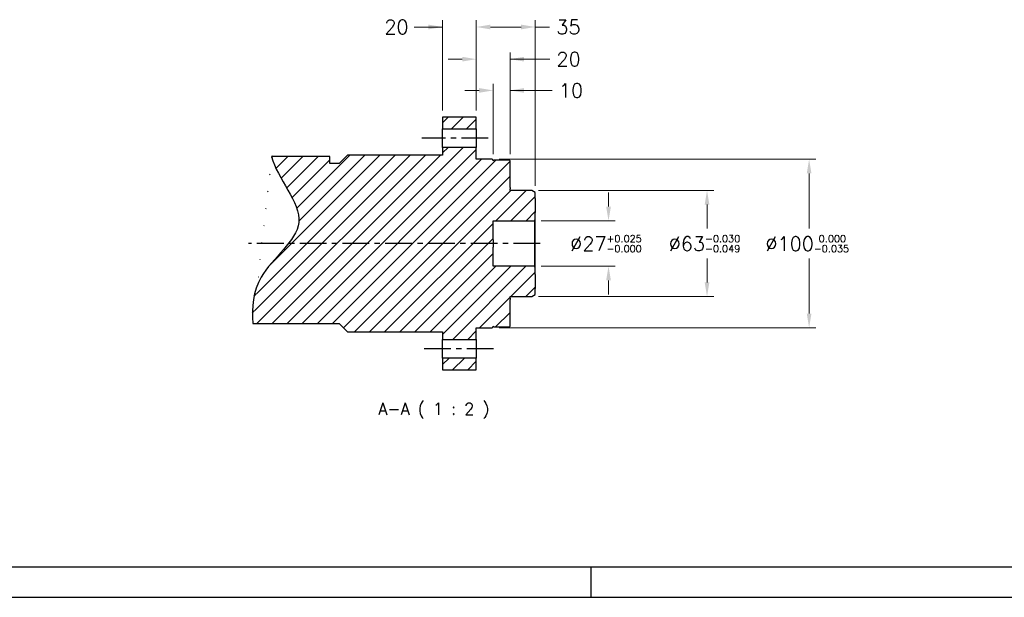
# Model space of a CAD drawing. Extents: x 25137 to 26822, y -9043 to -7855.
# Tile 2 of 21: x 25639 to 26224, y -9043 to -8700. Entities that reach past the tile are written whole.
import ezdxf

# ---------------------------------------------------------------- set-up
doc = ezdxf.new("R2010")
doc.units = 0
doc.header["$LTSCALE"] = 25.4
doc.linetypes.add('CENTER', pattern=[2, 1.25, -0.25, 0.25, -0.25])
doc.layers.get('0').update_dxf_attribs({"linetype": 'CONTINUOUS'})
doc.layers.get('Defpoints').update_dxf_attribs({"linetype": 'CONTINUOUS'})
for name, color, linetype in [('ATA-CENTER', 133, 'CENTER'), ('ATA-HATCH', 252, 'CONTINUOUS'), ('ATA-TEXT', 7, 'CONTINUOUS')]:
    doc.layers.add(name, color=color, linetype=linetype)
doc.layers.add('ATA-DIM', color=252, linetype='CONTINUOUS', lineweight=25)
doc.styles.get("Standard").update_dxf_attribs({"font": 'simplex.shx'})
doc.dimstyles.new('ata_A1', dxfattribs={"dimtxt": 4.2, "dimasz": 4.2, "dimexe": 2, "dimexo": 2, "dimgap": 2, "dimtad": 0, "dimtih": 1, "dimtoh": 1, "dimdec": 6, "dimdsep": 46, "dimtxsty": 'Standard', "dimcen": 0, "dimclrd": 252, "dimclre": 252, "dimclrt": 4, "dimadec": 6, "dimazin": 2, "dimtfac": 1, "dimtdec": 6, "dimtofl": 0, "dimtmove": 0, "dimatfit": 3, "dimfxl": 0, "dimtolj": 1, "dimtzin": 0, "dimlwd": 0, "dimlwe": 0, "dimarcsym": 0})

# ---------------------------------------------------------------- blocks, each defined once
blk = doc.blocks.new('*D14233')
at = {"layer": 'ATA-DIM', "color": 252, "lineweight": 0}
for p, q in [((25920.11980474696, -8779.612753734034), (25920.11980474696, -8737.711958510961)), ((25930.11980474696, -8779.612753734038), (25930.11980474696, -8737.711958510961)), ((25911.71980474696, -8741.711958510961), (25903.31980474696, -8741.711958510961)), ((25930.11980474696, -8741.711958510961), (25955.1531779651, -8741.711958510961)), ((25938.51980474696, -8741.711958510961), (25946.91980474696, -8741.711958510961))]:
    blk.add_line(p, q, dxfattribs=at)
at = {"layer": 'ATA-DIM', "color": 252}
for points in [[(25911.71980474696, -8743.11195851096), (25911.71980474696, -8740.311958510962), (25920.11980474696, -8741.711958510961)], [(25938.51980474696, -8740.311958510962), (25938.51980474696, -8743.11195851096), (25930.11980474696, -8741.711958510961)]]:
    blk.add_solid(points, dxfattribs=at)
at = {"layer": 'Defpoints', "color": 0}
for p in [(25920.11980474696, -8741.711958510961), (25920.11980474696, -8783.612753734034), (25930.11980474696, -8783.612753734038)]:
    blk.add_point(p, dxfattribs=at)
at = {"layer": 'ATA-DIM', "color": 4, "ltscale": 0.2, "insert": (25959.1531779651, -8737.51195851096), "char_height": 8.4, "attachment_point": 1}
blk.add_mtext('\\A1;10', dxfattribs=at)
blk = doc.blocks.new('*D14232')
at = {"layer": 'ATA-DIM', "color": 252, "lineweight": 0}
for p, q in [((25901.71980474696, -8723.154479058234), (25893.31980474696, -8723.154479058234)), ((25910.11980474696, -8753.612753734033), (25910.11980474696, -8719.154479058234)), ((25930.11980474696, -8779.612753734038), (25930.11980474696, -8719.154479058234)), ((25930.11980474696, -8723.154479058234), (25953.71580474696, -8723.154479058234)), ((25938.51980474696, -8723.154479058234), (25946.91980474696, -8723.154479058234))]:
    blk.add_line(p, q, dxfattribs=at)
at = {"layer": 'ATA-DIM', "color": 252}
for points in [[(25901.71980474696, -8724.554479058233), (25901.71980474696, -8721.754479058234), (25910.11980474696, -8723.154479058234)], [(25938.51980474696, -8721.754479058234), (25938.51980474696, -8724.554479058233), (25930.11980474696, -8723.154479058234)]]:
    blk.add_solid(points, dxfattribs=at)
at = {"layer": 'Defpoints', "color": 0}
for p in [(25910.11980474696, -8723.154479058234), (25910.11980474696, -8757.612753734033), (25930.11980474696, -8783.612753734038)]:
    blk.add_point(p, dxfattribs=at)
at = {"layer": 'ATA-DIM', "color": 4, "ltscale": 0.2, "insert": (25957.71580474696, -8718.954479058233), "char_height": 8.4, "attachment_point": 1}
blk.add_mtext('\\A1;20', dxfattribs=at)
blk = doc.blocks.new('*D14231')
at = {"layer": 'ATA-DIM', "color": 252, "lineweight": 0}
for p, q in [((25910.11980474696, -8753.612753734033), (25910.11980474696, -8700.046494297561)), ((25945.11980474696, -8798.26745427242), (25945.11980474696, -8700.046494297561)), ((25918.51980474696, -8704.046494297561), (25936.71980474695, -8704.046494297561)), ((25945.11980474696, -8704.046494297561), (25953.59001276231, -8704.046494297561))]:
    blk.add_line(p, q, dxfattribs=at)
at = {"layer": 'ATA-DIM', "color": 252}
for points in [[(25918.51980474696, -8702.646494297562), (25918.51980474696, -8705.446494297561), (25910.11980474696, -8704.046494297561)], [(25936.71980474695, -8705.446494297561), (25936.71980474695, -8702.646494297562), (25945.11980474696, -8704.046494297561)]]:
    blk.add_solid(points, dxfattribs=at)
at = {"layer": 'Defpoints', "color": 0}
for p in [(25945.11980474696, -8704.046494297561), (25910.11980474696, -8757.612753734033), (25945.11980474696, -8802.26745427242)]:
    blk.add_point(p, dxfattribs=at)
at = {"layer": 'ATA-DIM', "color": 4, "ltscale": 0.2, "insert": (25957.59001276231, -8699.84649429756), "char_height": 8.4, "attachment_point": 1}
blk.add_mtext('\\A1;35', dxfattribs=at)
blk = doc.blocks.new('*D14228')
at = {"layer": 'ATA-DIM', "color": 252, "lineweight": 0}
for p, q in [((25890.11980474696, -8753.612753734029), (25890.11980474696, -8700.046494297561)), ((25910.11980474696, -8753.612753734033), (25910.11980474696, -8700.046494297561)), ((25890.11980474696, -8704.046494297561), (25873.1309595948, -8704.046494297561)), ((25881.71980474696, -8704.046494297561), (25873.31980474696, -8704.046494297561)), ((25918.51980474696, -8704.046494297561), (25926.91980474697, -8704.046494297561))]:
    blk.add_line(p, q, dxfattribs=at)
at = {"layer": 'ATA-DIM', "color": 252}
for points in [[(25881.71980474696, -8705.446494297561), (25881.71980474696, -8702.646494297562), (25890.11980474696, -8704.046494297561)], [(25918.51980474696, -8702.646494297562), (25918.51980474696, -8705.446494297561), (25910.11980474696, -8704.046494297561)]]:
    blk.add_solid(points, dxfattribs=at)
at = {"layer": 'Defpoints', "color": 0}
for p in [(25890.11980474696, -8704.046494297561), (25890.11980474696, -8757.612753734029), (25910.11980474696, -8757.612753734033)]:
    blk.add_point(p, dxfattribs=at)
at = {"layer": 'ATA-DIM', "color": 4, "ltscale": 0.2, "insert": (25855.5229595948, -8699.84649429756), "char_height": 8.4, "attachment_point": 1}
blk.add_mtext('\\A1;20', dxfattribs=at)
blk = doc.blocks.new('*D14230')
at = {"layer": 'ATA-DIM', "color": 252, "lineweight": 0}
for p, q in [((25923.61980474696, -8782.612753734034), (26111.73648406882, -8782.612753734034)), ((26107.73648406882, -8791.012753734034), (26107.73648406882, -8823.712753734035)), ((26107.73648406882, -8874.212753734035), (26107.73648406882, -8841.512753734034)), ((25923.61980474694, -8882.612753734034), (26111.73648406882, -8882.612753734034))]:
    blk.add_line(p, q, dxfattribs=at)
at = {"layer": 'ATA-DIM', "color": 252}
for points in [[(26109.13648406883, -8791.012753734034), (26106.33648406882, -8791.012753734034), (26107.73648406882, -8782.612753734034)], [(26106.33648406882, -8874.212753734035), (26109.13648406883, -8874.212753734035), (26107.73648406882, -8882.612753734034)]]:
    blk.add_solid(points, dxfattribs=at)
at = {"layer": 'Defpoints', "color": 0}
for p in [(25919.61980474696, -8782.612753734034), (25919.61980474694, -8882.612753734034), (26107.73648406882, -8882.612753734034)]:
    blk.add_point(p, dxfattribs=at)
at = {"layer": 'ATA-DIM', "color": 4, "ltscale": 0.2, "insert": (26081.78048406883, -8827.712753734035), "char_height": 8.4, "attachment_point": 1}
blk.add_mtext('\\A1;%%C100{\\H4.200000;\\S 0.000^ -0.035;}', dxfattribs=at)
blk = doc.blocks.new('*D14229')
at = {"layer": 'ATA-DIM', "color": 252, "lineweight": 0}
for p, q in [((25947.11980474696, -8801.11275373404), (26051.11980474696, -8801.11275373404)), ((26047.11980474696, -8809.51275373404), (26047.11980474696, -8823.71275373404)), ((26047.11980474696, -8855.71275373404), (26047.11980474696, -8841.51275373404)), ((25947.11980474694, -8864.11275373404), (26051.11980474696, -8864.11275373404))]:
    blk.add_line(p, q, dxfattribs=at)
at = {"layer": 'ATA-DIM', "color": 252}
for points in [[(26048.51980474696, -8809.51275373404), (26045.71980474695, -8809.51275373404), (26047.11980474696, -8801.11275373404)], [(26045.71980474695, -8855.71275373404), (26048.51980474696, -8855.71275373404), (26047.11980474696, -8864.11275373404)]]:
    blk.add_solid(points, dxfattribs=at)
at = {"layer": 'Defpoints', "color": 0}
for p in [(25943.11980474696, -8801.11275373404), (25943.11980474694, -8864.11275373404), (26047.11980474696, -8864.11275373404)]:
    blk.add_point(p, dxfattribs=at)
at = {"layer": 'ATA-DIM', "color": 4, "ltscale": 0.2, "insert": (26024.35580474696, -8827.71275373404), "char_height": 8.4, "attachment_point": 1}
blk.add_mtext('\\A1;%%C63{\\H4.200000;\\S-0.030^ -0.049;}', dxfattribs=at)
blk = doc.blocks.new('*D14227')
at = {"layer": 'ATA-DIM', "color": 252, "lineweight": 0}
for p, q in [((25988.61980474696, -8810.71275373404), (25988.61980474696, -8802.31275373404)), ((25948.61980474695, -8819.11275373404), (25992.61980474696, -8819.11275373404)), ((25948.61980474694, -8846.112753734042), (25992.61980474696, -8846.112753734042)), ((25988.61980474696, -8854.512753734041), (25988.61980474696, -8862.912753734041))]:
    blk.add_line(p, q, dxfattribs=at)
at = {"layer": 'ATA-DIM', "color": 252}
for points in [[(25987.21980474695, -8810.71275373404), (25990.01980474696, -8810.71275373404), (25988.61980474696, -8819.11275373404)], [(25990.01980474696, -8854.512753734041), (25987.21980474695, -8854.512753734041), (25988.61980474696, -8846.112753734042)]]:
    blk.add_solid(points, dxfattribs=at)
at = {"layer": 'Defpoints', "color": 0}
for p in [(25944.61980474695, -8819.11275373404), (25988.61980474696, -8819.11275373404), (25944.61980474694, -8846.112753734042)]:
    blk.add_point(p, dxfattribs=at)
at = {"layer": 'ATA-DIM', "color": 4, "ltscale": 0.2, "insert": (25965.85580474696, -8827.71275373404), "char_height": 8.4, "attachment_point": 1}
blk.add_mtext('\\A1;%%C27{\\H4.200000;\\S+0.025^ -0.000;}', dxfattribs=at)
blk = doc.blocks.new('ata-Border-A1-002')
blk.add_line((833.9999999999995, 9.000000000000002), (7, 8.999999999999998))
at = {"color": 253, "ltscale": 0.5}
for p, q in [((420.4999999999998, 9), (420.4999999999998, 0)), ((0, 0), (841.0000000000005, 0))]:
    blk.add_line(p, q, dxfattribs=at)

msp = doc.modelspace()

# ---------------------------------------------------------------- hatches: boundary and pattern name
at = {"layer": 'ATA-HATCH'}
h = msp.add_hatch(dxfattribs=at)
h.set_pattern_fill('ANSI31', color=256, scale=2)
h.set_pattern_definition([(45, (23673.47411771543, -12450.27267187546), (-4.490128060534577, 4.490128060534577), [])])
edge = h.paths.add_edge_path()
edge.add_line((25833.61980474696, -8780.112753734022), (25828.61980474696, -8785.11275373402))
edge.add_line((25828.61980474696, -8785.112753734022), (25823.11980474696, -8785.11275373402))
edge.add_line((25823.11980474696, -8785.11275373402), (25823.11980474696, -8780.980740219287))
edge.add_line((25823.11980474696, -8780.980740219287), (25788.53720227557, -8780.980740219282))
edge.add_spline(control_points=[(25788.53720227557, -8780.98074021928), (25791.78069356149, -8794.052888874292), (25819.03009033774, -8820.998878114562), (25778.5427027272, -8848.118173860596), (25776.6614612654, -8870.365605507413), (25777.46338268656, -8880.112753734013)], knot_values=[29.95343203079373, 29.95343203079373, 29.95343203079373, 29.95343203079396, 51.11458799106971, 70.8278344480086, 85.1607967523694, 85.1607967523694, 85.1607967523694, 85.1607967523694], degree=3, periodic=0)
edge.add_line((25777.46338268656, -8880.112753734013), (25828.61980474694, -8880.11275373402))
edge.add_line((25828.61980474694, -8880.112753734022), (25833.61980474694, -8885.112753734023))
edge.add_line((25833.61980474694, -8885.112753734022), (25890.11980474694, -8885.11275373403))
edge.add_line((25890.11980474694, -8885.11275373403), (25890.11980474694, -8889.61293521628))
edge.add_line((25890.11980474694, -8889.61293521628), (25910.11980474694, -8889.612935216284))
edge.add_line((25910.11980474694, -8889.612935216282), (25910.11980474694, -8882.612753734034))
edge.add_line((25910.11980474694, -8882.612753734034), (25919.61980474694, -8882.612753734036))
edge.add_line((25919.61980474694, -8882.612753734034), (25920.11980474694, -8882.112753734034))
edge.add_line((25920.11980474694, -8882.112753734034), (25920.11980474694, -8881.612753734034))
edge.add_line((25920.11980474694, -8881.612753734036), (25920.61980474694, -8882.112753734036))
edge.add_line((25920.61980474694, -8882.112753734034), (25929.61980474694, -8882.112753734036))
edge.add_line((25929.61980474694, -8882.112753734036), (25930.11980474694, -8881.612753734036))
edge.add_line((25930.11980474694, -8881.612753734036), (25930.11980474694, -8865.862753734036))
edge.add_line((25930.11980474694, -8865.862753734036), (25930.11980474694, -8865.113132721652))
edge.add_line((25930.11980474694, -8865.113132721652), (25930.11980474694, -8864.312753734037))
edge.add_line((25930.11980474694, -8864.312753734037), (25930.11980474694, -8864.112753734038))
edge.add_line((25930.11980474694, -8864.112753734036), (25943.11980474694, -8864.112753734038))
edge.add_line((25943.11980474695, -8864.112753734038), (25945.11980474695, -8862.95805319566))
edge.add_line((25945.11980474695, -8862.95805319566), (25945.11980474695, -8859.300713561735))
edge.add_line((25945.11980474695, -8859.300713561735), (25945.11980474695, -8850.924781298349))
edge.add_line((25945.11980474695, -8850.924781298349), (25945.11980474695, -8846.612753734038))
edge.add_line((25945.11980474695, -8846.612753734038), (25944.61980474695, -8846.112753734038))
edge.add_line((25944.61980474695, -8846.112753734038), (25920.11980474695, -8846.112753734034))
edge.add_line((25920.11980474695, -8846.112753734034), (25920.11980474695, -8834.737753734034))
edge.add_line((25920.11980474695, -8834.737753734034), (25920.11980474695, -8830.487753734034))
edge.add_line((25920.11980474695, -8830.487753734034), (25920.11980474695, -8819.112753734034))
edge.add_line((25920.11980474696, -8819.112753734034), (25944.61980474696, -8819.112753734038))
edge.add_line((25944.61980474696, -8819.112753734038), (25945.11980474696, -8818.612753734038))
edge.add_line((25945.11980474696, -8818.612753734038), (25945.11980474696, -8814.300726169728))
edge.add_line((25945.11980474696, -8814.300726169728), (25945.11980474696, -8805.92479390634))
edge.add_line((25945.11980474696, -8805.92479390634), (25945.11980474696, -8802.267454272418))
edge.add_line((25945.11980474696, -8802.267454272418), (25943.11980474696, -8801.112753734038))
edge.add_line((25943.11980474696, -8801.112753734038), (25930.11980474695, -8801.112753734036))
edge.add_line((25930.11980474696, -8801.112753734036), (25930.11980474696, -8800.912753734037))
edge.add_line((25930.11980474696, -8800.912753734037), (25930.11980474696, -8800.112374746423))
edge.add_line((25930.11980474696, -8800.11237474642), (25930.11980474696, -8799.362753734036))
edge.add_line((25930.11980474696, -8799.362753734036), (25930.11980474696, -8783.612753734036))
edge.add_line((25930.11980474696, -8783.612753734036), (25929.61980474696, -8783.112753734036))
edge.add_line((25929.61980474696, -8783.112753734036), (25920.61980474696, -8783.112753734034))
edge.add_line((25920.61980474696, -8783.112753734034), (25920.11980474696, -8783.612753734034))
edge.add_line((25920.11980474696, -8783.612753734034), (25920.11980474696, -8783.112753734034))
edge.add_line((25920.11980474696, -8783.112753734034), (25919.61980474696, -8782.612753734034))
edge.add_line((25919.61980474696, -8782.612753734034), (25910.11980474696, -8782.612753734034))
edge.add_line((25910.11980474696, -8782.612753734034), (25910.11980474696, -8775.612572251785))
edge.add_line((25910.11980474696, -8775.612572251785), (25890.11980474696, -8775.61257225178))
edge.add_line((25890.11980474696, -8775.61257225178), (25890.11980474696, -8780.11275373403))
edge.add_line((25890.11980474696, -8780.11275373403), (25833.61980474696, -8780.112753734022))
h.paths.add_polyline_path([(25890.11980474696, -8757.61275373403), (25890.11980474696, -8764.61297023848), (25910.11980474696, -8764.612970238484), (25910.11980474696, -8757.612753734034)])
h.paths.add_polyline_path([(25890.11980474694, -8900.612537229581), (25890.11980474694, -8907.61275373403), (25910.11980474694, -8907.612753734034), (25910.11980474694, -8900.612537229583)])

# ---------------------------------------------------------------- linework, layer by layer
for p, q in [((25890.11980474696, -8757.61275373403), (25890.11980474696, -8764.61297023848)), ((25910.11980474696, -8757.612753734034), (25890.11980474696, -8757.61275373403)), ((25910.11980474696, -8764.612970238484), (25910.11980474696, -8757.612753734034)), ((25890.11980474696, -8775.61257225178), (25890.11980474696, -8764.61297023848)), ((25890.11980474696, -8764.61297023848), (25910.11980474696, -8764.612970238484)), ((25910.11980474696, -8764.612970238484), (25910.11980474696, -8775.612572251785)), ((25890.11980474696, -8775.61257225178), (25890.11980474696, -8780.11275373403)), ((25910.11980474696, -8775.612572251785), (25890.11980474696, -8775.61257225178)), ((25910.11980474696, -8782.612753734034), (25910.11980474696, -8775.612572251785)), ((25823.11980474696, -8780.980740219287), (25788.53720227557, -8780.980740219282)), ((25823.11980474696, -8785.11275373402), (25823.11980474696, -8780.980740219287)), ((25833.61980474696, -8780.112753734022), (25828.61980474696, -8785.112753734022)), ((25890.11980474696, -8780.11275373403), (25833.61980474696, -8780.112753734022)), ((25828.61980474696, -8785.112753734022), (25823.11980474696, -8785.11275373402)), ((25919.61980474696, -8782.612753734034), (25910.11980474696, -8782.612753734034)), ((25920.11980474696, -8783.112753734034), (25919.61980474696, -8782.612753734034)), ((25920.61980474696, -8783.112753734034), (25920.11980474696, -8783.612753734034)), ((25920.11980474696, -8783.612753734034), (25920.11980474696, -8783.112753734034)), ((25929.61980474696, -8783.112753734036), (25920.61980474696, -8783.112753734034)), ((25930.11980474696, -8783.612753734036), (25929.61980474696, -8783.112753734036)), ((25930.11980474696, -8799.362753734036), (25930.11980474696, -8783.612753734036)), ((25930.11980474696, -8799.362753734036), (25930.11980474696, -8800.11237474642)), ((25930.11980474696, -8800.912753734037), (25930.11980474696, -8800.11237474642)), ((25930.11980474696, -8801.112753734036), (25930.11980474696, -8800.912753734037)), ((25943.11980474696, -8801.112753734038), (25930.11980474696, -8801.112753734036)), ((25945.11980474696, -8802.267454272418), (25943.11980474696, -8801.112753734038)), ((25945.11980474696, -8805.92479390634), (25945.11980474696, -8802.267454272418)), ((25945.11980474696, -8805.92479390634), (25945.11980474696, -8814.300726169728)), ((25945.11980474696, -8818.612753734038), (25945.11980474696, -8814.300726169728)), ((25920.11980474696, -8819.112753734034), (25944.61980474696, -8819.112753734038)), ((25920.11980474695, -8830.487753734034), (25920.11980474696, -8819.112753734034)), ((25944.61980474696, -8819.112753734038), (25945.11980474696, -8818.612753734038)), ((25944.61980474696, -8819.112753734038), (25944.61980474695, -8846.112753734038)), ((25945.11980474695, -8846.612753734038), (25945.11980474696, -8818.612753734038)), ((25920.11980474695, -8830.487753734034), (25920.11980474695, -8834.737753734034)), ((25920.11980474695, -8846.112753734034), (25920.11980474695, -8834.737753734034)), ((25944.61980474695, -8846.112753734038), (25920.11980474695, -8846.112753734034)), ((25945.11980474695, -8846.612753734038), (25944.61980474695, -8846.112753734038)), ((25945.11980474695, -8850.924781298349), (25945.11980474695, -8846.612753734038)), ((25945.11980474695, -8850.924781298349), (25945.11980474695, -8859.300713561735)), ((25943.11980474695, -8864.112753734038), (25945.11980474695, -8862.95805319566)), ((25945.11980474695, -8862.95805319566), (25945.11980474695, -8859.300713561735)), ((25930.11980474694, -8864.312753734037), (25930.11980474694, -8864.112753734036)), ((25930.11980474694, -8864.112753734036), (25943.11980474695, -8864.112753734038)), ((25930.11980474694, -8865.113132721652), (25930.11980474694, -8864.312753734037)), ((25930.11980474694, -8865.113132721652), (25930.11980474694, -8865.862753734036)), ((25930.11980474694, -8881.612753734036), (25930.11980474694, -8865.862753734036)), ((25777.46338268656, -8880.112753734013), (25828.61980474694, -8880.112753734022)), ((25828.61980474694, -8880.112753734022), (25833.61980474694, -8885.112753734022)), ((25833.61980474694, -8885.112753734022), (25890.11980474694, -8885.11275373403)), ((25890.11980474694, -8885.11275373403), (25890.11980474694, -8889.61293521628)), ((25910.11980474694, -8889.612935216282), (25910.11980474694, -8882.612753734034)), ((25910.11980474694, -8882.612753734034), (25919.61980474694, -8882.612753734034)), ((25919.61980474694, -8882.612753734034), (25920.11980474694, -8882.112753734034)), ((25920.11980474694, -8881.612753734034), (25920.61980474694, -8882.112753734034)), ((25920.11980474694, -8882.112753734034), (25920.11980474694, -8881.612753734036)), ((25920.61980474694, -8882.112753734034), (25929.61980474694, -8882.112753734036)), ((25929.61980474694, -8882.112753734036), (25930.11980474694, -8881.612753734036)), ((25890.11980474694, -8900.612537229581), (25890.11980474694, -8889.61293521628)), ((25890.11980474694, -8889.61293521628), (25910.11980474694, -8889.612935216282)), ((25910.11980474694, -8889.612935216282), (25910.11980474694, -8900.612537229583)), ((25890.11980474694, -8900.612537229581), (25890.11980474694, -8907.61275373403)), ((25910.11980474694, -8900.612537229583), (25890.11980474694, -8900.612537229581)), ((25910.11980474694, -8907.612753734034), (25910.11980474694, -8900.612537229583)), ((25890.11980474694, -8907.61275373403), (25910.11980474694, -8907.612753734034))]:
    msp.add_line(p, q)
msp.add_open_spline([(25788.53720227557, -8780.98074021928), (25791.78069356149, -8794.052888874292), (25819.03009033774, -8820.998878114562), (25778.5427027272, -8848.118173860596), (25776.6614612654, -8870.365605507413), (25777.46338268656, -8880.112753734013)], degree=3, knots=[29.95343203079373, 29.95343203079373, 29.95343203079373, 29.95343203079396, 51.11458799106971, 70.8278344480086, 85.1607967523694, 85.1607967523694, 85.1607967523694, 85.1607967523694])
at = {"layer": 'ATA-CENTER', "ltscale": 0.5}
for p, q in [((25917.22058762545, -8770.112771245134), (25877.85435154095, -8770.112771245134)), ((25948.11980474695, -8832.612753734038), (25774.80153456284, -8832.612753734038)), ((25920.38960992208, -8895.112736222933), (25878.27318378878, -8895.112736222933))]:
    msp.add_line(p, q, dxfattribs=at)

# ---------------------------------------------------------------- block references
at = {"xscale": 2, "yscale": 2, "zscale": 2}
msp.add_blockref('ata-Border-A1-002', (25137.05864855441, -9042.733046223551), dxfattribs=at)
msp.add_blockref('ata-Border-A1-002', (25137.05864855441, -9042.733046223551), dxfattribs=at)

# ---------------------------------------------------------------- texts
at = {"layer": 'ATA-TEXT', "insert": (25851.91356098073, -8936.617439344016), "char_height": 6.99999988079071, "attachment_point": 7}
msp.add_mtext('A-A ( 1 : 2 )', dxfattribs=at)

# ---------------------------------------------------------------- dimensions: what is measured, and where the dimension line sits
at = {"layer": 'ATA-DIM'}
for base, p1, p2, picture, middle in [((25890.11980474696, -8704.046494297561), (25910.11980474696, -8757.612753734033), (25890.11980474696, -8757.612753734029), '*D14228', (25862.3269595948, -8704.046494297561)), ((25945.11980474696, -8704.046494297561), (25910.11980474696, -8757.612753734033), (25945.11980474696, -8802.26745427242), '*D14231', (25964.39401276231, -8704.046494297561)), ((25910.11980474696, -8723.154479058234), (25930.11980474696, -8783.612753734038), (25910.11980474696, -8757.612753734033), '*D14232', (25964.51980474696, -8723.154479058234))]:
    dim = msp.add_linear_dim(base=base, p1=p1, p2=p2, angle=180, dimstyle='ata_A1', override={"dimscale": 2, "dimdec": 3, "dimtfac": 0.8571428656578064, "dimtdec": 2}, dxfattribs=at)
    dim.commit()
    dim.dimension.update_dxf_attribs({"geometry": picture, "text_midpoint": middle, "dimtype": 160})
dim = msp.add_linear_dim(base=(25920.11980474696, -8741.711958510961), p1=(25930.11980474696, -8783.612753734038), p2=(25920.11980474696, -8783.612753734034), dimstyle='ata_A1', override={"dimscale": 2, "dimdec": 3, "dimtfac": 0.8571428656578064, "dimtdec": 2}, dxfattribs=at)
dim.commit()
dim.dimension.update_dxf_attribs({"geometry": '*D14233', "text_midpoint": (25965.15917796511, -8741.711958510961), "dimtype": 160})
for base, p1, p2, override, picture, middle in [((26107.73648406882, -8882.612753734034), (25919.61980474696, -8782.612753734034), (25919.61980474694, -8882.612753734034), {"dimscale": 2, "dimdec": 3, "dimtol": 1, "dimlim": 0, "dimtp": 0, "dimtm": 0.035000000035, "dimtfac": 0.5, "dimtdec": 3, "dimtolj": 1, "dimtzin": 0}, '*D14230', (26107.73648406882, -8832.612753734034)), ((26047.11980474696, -8864.11275373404), (25943.11980474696, -8801.11275373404), (25943.11980474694, -8864.11275373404), {"dimscale": 2, "dimdec": 3, "dimtol": 1, "dimlim": 0, "dimtp": -0.03, "dimtm": 0.049, "dimtfac": 0.5, "dimtdec": 3, "dimtolj": 1, "dimtzin": 0}, '*D14229', (26047.11980474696, -8832.61275373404)), ((25988.61980474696, -8819.11275373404), (25944.61980474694, -8846.112753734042), (25944.61980474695, -8819.11275373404), {"dimscale": 2, "dimdec": 3, "dimtol": 1, "dimlim": 0, "dimtp": 0.025, "dimtm": 1e-09, "dimtfac": 0.5, "dimtdec": 3, "dimtolj": 1, "dimtzin": 0}, '*D14227', (25988.61980474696, -8832.61275373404))]:
    dim = msp.add_linear_dim(base=base, p1=p1, p2=p2, angle=90, text='%%C<>', dimstyle='ata_A1', override=override, dxfattribs=at)
    dim.commit()
    dim.dimension.update_dxf_attribs({"geometry": picture, "text_midpoint": middle, "dimtype": 160})

doc.saveas('drawing.dxf')
